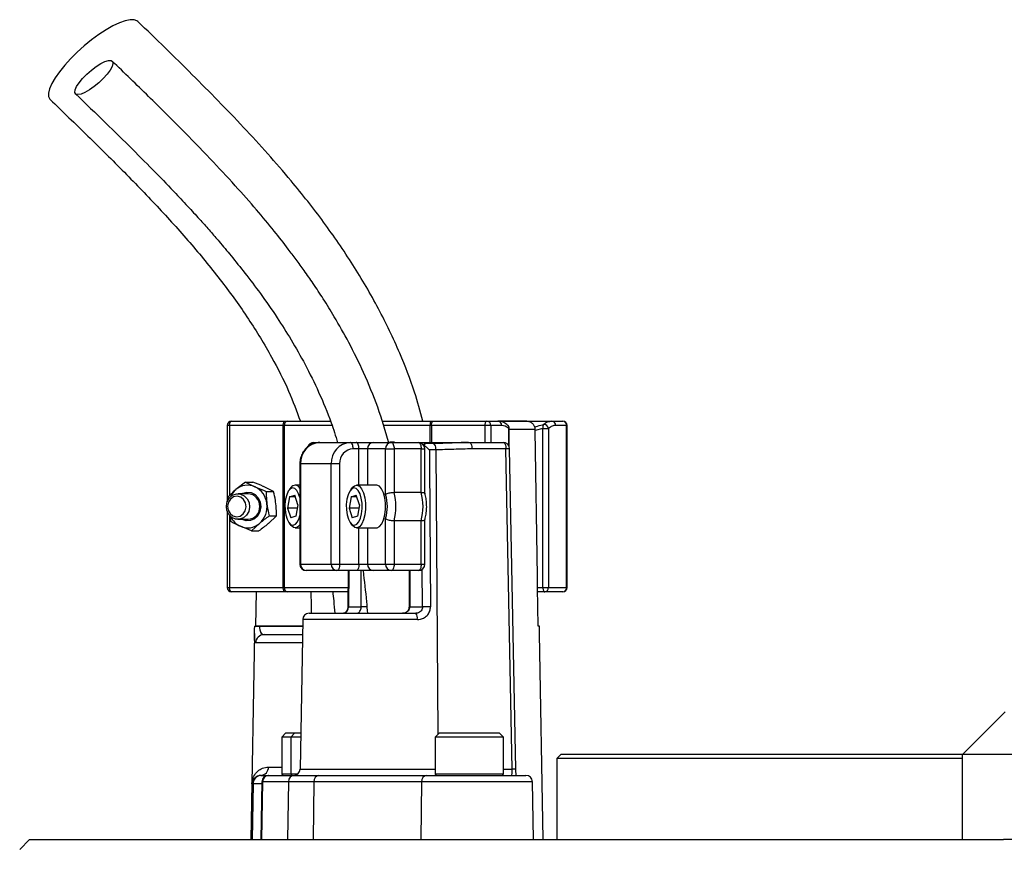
# Model space of a CAD drawing. Header units: millimetres. Extents: x 2079 to 3309, y 561 to 4041.
# Tile 7 of 8: x 2443 to 2673, y 3598 to 3793. Entities that reach past the tile are written whole.
import ezdxf

# ---------------------------------------------------------------- set-up
doc = ezdxf.new("R2010")
doc.units = ezdxf.units.MM

msp = doc.modelspace()

# ---------------------------------------------------------------- linework, layer by layer
at = {"color": 7, "linetype": 'Continuous', "lineweight": 25}
for p, q in [((2491.36, 3697.78), (2491.36, 3679.87)), ((2504.49, 3697.78), (2491.94, 3697.78)), ((2492.36, 3698.78), (2504.91, 3698.78)), ((2504.74, 3697.78), (2504.49, 3697.78)), ((2504.49, 3659.78), (2504.49, 3697.78)), ((2504.74, 3697.78), (2504.74, 3659.78)), ((2504.91, 3698.78), (2505.42, 3698.78)), ((2505.42, 3698.78), (2515.49, 3698.78)), ((2527.61, 3698.78), (2539.04, 3698.78)), ((2539.21, 3697.78), (2538.91, 3697.78)), ((2539.04, 3698.78), (2539.63, 3698.78)), ((2551.76, 3697.78), (2539.21, 3697.78)), ((2539.63, 3698.78), (2552.18, 3698.78)), ((2553.09, 3697.78), (2551.76, 3697.78)), ((2552.18, 3698.78), (2554.74, 3698.78)), ((2555.64, 3697.78), (2553.09, 3697.78)), ((2554.79, 3698.78), (2567.37, 3698.78)), ((2561.53, 3698.78), (2554.86, 3698.78)), ((2567.37, 3698.78), (2569.93, 3698.78)), ((2570.84, 3697.78), (2568.28, 3697.78)), ((2570.84, 3659.78), (2570.84, 3697.78)), ((2570.93, 3659.78), (2570.93, 3697.78)), ((2557.41, 3692.77), (2557.41, 3697.08)), ((2563.44, 3696.61), (2563.43, 3696.81)), ((2565.28, 3697.08), (2563.44, 3696.61)), ((2565.28, 3659.78), (2565.28, 3697.08)), ((2565.28, 3697.08), (2566.61, 3697.08)), ((2566.61, 3697.08), (2566.61, 3659.78)), ((2511.64, 3693.78), (2513.05, 3693.78)), ((2513.05, 3693.78), (2520.24, 3693.78)), ((2520.24, 3693.78), (2521.6, 3693.78)), ((2521.6, 3693.78), (2525.58, 3693.78)), ((2525.58, 3693.78), (2529.81, 3693.78)), ((2529.81, 3693.78), (2536.15, 3693.78)), ((2536.15, 3693.78), (2548.05, 3693.78)), ((2537.95, 3693.5), (2537.85, 3693.52)), ((2539.56, 3693.52), (2538.01, 3693.52)), ((2548.05, 3693.78), (2555.99, 3693.78)), ((2522.23, 3692.28), (2520.87, 3692.28)), ((2524.23, 3692.28), (2522.23, 3692.28)), ((2528.45, 3692.28), (2524.23, 3692.28)), ((2528.45, 3681.61), (2528.45, 3692.28)), ((2528.45, 3692.28), (2530.44, 3692.28)), ((2530.44, 3692.28), (2530.44, 3682.1)), ((2536.79, 3692.28), (2530.44, 3692.28)), ((2536.79, 3682.1), (2536.79, 3692.28)), ((2537.65, 3681.82), (2537.65, 3692.28)), ((2540.19, 3692.05), (2538.71, 3692.05)), ((2556.62, 3692.31), (2548.69, 3692.31)), ((2558.07, 3617.26), (2556.62, 3692.31)), ((2558.94, 3617.26), (2557.49, 3692.31)), ((2508.38, 3688.78), (2508.38, 3665.28)), ((2515.71, 3688.78), (2508.52, 3688.78)), ((2508.52, 3688.78), (2508.52, 3665.28)), ((2517.7, 3688.78), (2515.71, 3688.78)), ((2515.71, 3665.28), (2515.71, 3688.78)), ((2517.7, 3688.78), (2517.7, 3665.28)), ((2495.65, 3684.5), (2493.39, 3682.73)), ((2495.65, 3684.5), (2497.88, 3683.41)), ((2495.65, 3684.5), (2497.39, 3684.5)), ((2508.38, 3683.78), (2507.29, 3683.78)), ((2526.32, 3683.78), (2521.66, 3683.78)), ((2496.27, 3681.78), (2493.9, 3681.78)), ((2502.23, 3682.32), (2500, 3683.41)), ((2500.5, 3682.32), (2502.23, 3682.32)), ((2506.3, 3683.2), (2505.88, 3682.67)), ((2506, 3681.07), (2507.21, 3681.45)), ((2507.95, 3679.16), (2507.21, 3681.45)), ((2520.67, 3683.2), (2520.24, 3682.67)), ((2520.37, 3681.07), (2521.58, 3681.45)), ((2522.32, 3679.16), (2521.58, 3681.45)), ((2536.79, 3682.1), (2530.44, 3682.1)), ((2491.52, 3680.96), (2491.55, 3680.22)), ((2506, 3681.07), (2505.53, 3678.41)), ((2507.33, 3681.07), (2506, 3681.07)), ((2507.95, 3679.16), (2507.48, 3676.49)), ((2520.37, 3681.07), (2519.9, 3678.41)), ((2521.7, 3681.07), (2520.37, 3681.07)), ((2522.32, 3679.16), (2521.85, 3676.49)), ((2491.36, 3677.69), (2491.36, 3659.78)), ((2505.53, 3678.41), (2506.28, 3676.11)), ((2507.82, 3678.41), (2505.53, 3678.41)), ((2519.9, 3678.41), (2520.64, 3676.11)), ((2522.19, 3678.41), (2519.9, 3678.41)), ((2493.9, 3675.78), (2496.27, 3675.78)), ((2497.07, 3673.06), (2498.95, 3674.83)), ((2502.94, 3676.6), (2501.06, 3674.83)), ((2501.21, 3676.6), (2502.94, 3676.6)), ((2505.88, 3674.89), (2506.3, 3674.36)), ((2507.48, 3676.49), (2506.28, 3676.11)), ((2520.24, 3674.89), (2520.67, 3674.36)), ((2521.85, 3676.49), (2520.64, 3676.11)), ((2528.45, 3665.28), (2528.45, 3675.95)), ((2536.79, 3675.46), (2530.44, 3675.46)), ((2530.44, 3675.46), (2530.44, 3665.28)), ((2536.79, 3665.28), (2536.79, 3675.46)), ((2537.65, 3665.28), (2537.65, 3675.74)), ((2497.07, 3673.06), (2494.46, 3674.15)), ((2497.07, 3673.06), (2498.81, 3673.06)), ((2507.29, 3673.78), (2508.38, 3673.78)), ((2521.66, 3673.78), (2526.32, 3673.78)), ((2508.52, 3665.28), (2515.71, 3665.28)), ((2515.71, 3665.28), (2517.7, 3665.28)), ((2517.7, 3665.28), (2522.23, 3665.28)), ((2522.23, 3665.28), (2524.23, 3665.28)), ((2524.23, 3665.28), (2528.45, 3665.28)), ((2528.45, 3665.28), (2530.44, 3665.28)), ((2530.44, 3665.28), (2536.79, 3665.28)), ((2517.07, 3663.78), (2509.88, 3663.78)), ((2521.6, 3663.78), (2517.07, 3663.78)), ((2519.69, 3663.78), (2519.63, 3655.29)), ((2525.58, 3663.78), (2521.6, 3663.78)), ((2529.81, 3663.78), (2525.58, 3663.78)), ((2536.15, 3663.78), (2529.81, 3663.78)), ((2533.96, 3663.78), (2533.96, 3655.28)), ((2491.94, 3659.78), (2504.49, 3659.78)), ((2504.91, 3658.78), (2492.36, 3658.78)), ((2498.1, 3650.78), (2498.23, 3658.78)), ((2504.49, 3659.78), (2504.74, 3659.78)), ((2505.42, 3658.78), (2504.91, 3658.78)), ((2519.6, 3658.78), (2505.42, 3658.78)), ((2564.2, 3650.78), (2564.05, 3659.78)), ((2564.05, 3659.78), (2565.28, 3659.78)), ((2565.7, 3658.78), (2564.06, 3658.78)), ((2565.28, 3659.78), (2566.61, 3659.78)), ((2569.93, 3658.78), (2565.7, 3658.78)), ((2566.61, 3659.78), (2570.84, 3659.78)), ((2510.55, 3653.78), (2535.56, 3653.78)), ((2519.77, 3655.28), (2522.76, 3655.28)), ((2534.1, 3655.28), (2537.09, 3655.28)), ((2509.05, 3652.31), (2508.43, 3617.26)), ((2497.78, 3649.06), (2496.94, 3600.78)), ((2497.81, 3650.78), (2497.81, 3650.75)), ((2498.97, 3650.78), (2498.97, 3650.75)), ((2509.02, 3650.78), (2498.97, 3650.78)), ((2564.48, 3650.78), (2564.2, 3650.78)), ((2564.48, 3650.75), (2564.48, 3650.78)), ((2564.48, 3650.75), (2564.48, 3650.78)), ((2565.36, 3600.78), (2564.51, 3649.06)), ((2500, 3648.78), (2508.98, 3648.78)), ((2673.53, 3630.68), (2663.63, 3620.78)), ((2505.13, 3625.78), (2504.13, 3624.78)), ((2504.13, 3624.78), (2504.13, 3616.18)), ((2506.24, 3624.78), (2504.13, 3624.78)), ((2505.13, 3625.78), (2507.24, 3625.78)), ((2507.24, 3625.78), (2506.24, 3624.78)), ((2506.24, 3624.78), (2506.24, 3616.18)), ((2508.57, 3624.78), (2506.24, 3624.78)), ((2507.24, 3625.78), (2508.58, 3625.78)), ((2541.05, 3625.78), (2540.05, 3624.78)), ((2540.05, 3624.78), (2540.05, 3616.18)), ((2556.05, 3624.78), (2540.05, 3624.78)), ((2541.05, 3625.78), (2555.05, 3625.78)), ((2556.05, 3624.78), (2555.05, 3625.78)), ((2556.05, 3616.18), (2556.05, 3624.78)), ((2569.53, 3620.78), (2568.53, 3619.78)), ((2568.53, 3619.78), (2568.53, 3600.78)), ((2663.53, 3619.78), (2568.53, 3619.78)), ((2569.53, 3620.78), (2663.63, 3620.78)), ((2663.53, 3600.78), (2663.53, 3620.78)), ((2663.53, 3620.78), (2683.53, 3620.78)), ((2499.27, 3615.78), (2499.43, 3615.78)), ((2499.43, 3615.78), (2500.98, 3615.78)), ((2500.98, 3615.78), (2501.14, 3615.78)), ((2501.14, 3615.78), (2507.18, 3615.78)), ((2507.18, 3615.78), (2512.82, 3615.78)), ((2512.82, 3615.78), (2538.04, 3615.78)), ((2538.04, 3615.78), (2561.32, 3615.78)), ((2497.16, 3613.82), (2496.94, 3600.78)), ((2497.43, 3613.82), (2497.16, 3613.82)), ((2497.43, 3613.82), (2497.2, 3600.78)), ((2499.48, 3614.31), (2499.24, 3600.78)), ((2499.66, 3614.31), (2499.43, 3600.78)), ((2505.7, 3614.31), (2499.66, 3614.31)), ((2505.7, 3614.31), (2505.47, 3600.78)), ((2511.69, 3614.31), (2505.7, 3614.31)), ((2511.69, 3614.31), (2511.51, 3600.78)), ((2536.9, 3614.31), (2511.69, 3614.31)), ((2536.9, 3614.31), (2536.72, 3600.78)), ((2563.05, 3600.78), (2562.82, 3614.31)), ((2445.11, 3600.78), (2442.8, 3598.47)), ((2445.11, 3600.78), (2673.09, 3600.78)), ((2683.53, 3600.78), (2673.09, 3600.78))]:
    msp.add_line(p, q, dxfattribs=at)
at = {"color": 1, "linetype": 'Continuous', "lineweight": 25}
for p, q in [((2491.94, 3697.78), (2491.36, 3697.78)), ((2491.94, 3697.78), (2491.94, 3681.37)), ((2515.85, 3697.78), (2504.74, 3697.78)), ((2538.91, 3697.78), (2527.92, 3697.78)), ((2538.91, 3693.78), (2538.91, 3697.78)), ((2539.21, 3697.78), (2539.21, 3693.78)), ((2551.76, 3693.78), (2551.76, 3697.78)), ((2553.09, 3697.78), (2553.09, 3693.78)), ((2570.93, 3697.78), (2570.84, 3697.78)), ((2557.31, 3692.99), (2557.31, 3697.08)), ((2557.31, 3697.08), (2557.41, 3697.08)), ((2563.43, 3696.81), (2557.41, 3696.81)), ((2522.23, 3683.78), (2522.23, 3692.28)), ((2524.23, 3692.28), (2524.23, 3683.78)), ((2536.79, 3692.28), (2537.65, 3692.28)), ((2540.19, 3692.05), (2540.69, 3625.42)), ((2508.52, 3688.78), (2508.38, 3688.78)), ((2491.94, 3676.64), (2491.94, 3659.78)), ((2522.23, 3665.28), (2522.23, 3673.78)), ((2524.23, 3673.78), (2524.23, 3665.28)), ((2508.38, 3665.28), (2508.52, 3665.28)), ((2536.79, 3665.28), (2537.65, 3665.28)), ((2519.83, 3663.78), (2519.77, 3655.28)), ((2522.76, 3655.28), (2522.76, 3663.78)), ((2534.1, 3663.78), (2534.1, 3655.28)), ((2537.09, 3655.28), (2537.02, 3664.09)), ((2491.36, 3659.78), (2491.94, 3659.78)), ((2504.74, 3659.78), (2519.64, 3659.78)), ((2570.84, 3659.78), (2570.93, 3659.78)), ((2524.08, 3655.28), (2522.76, 3655.28)), ((2534.1, 3655.28), (2533.96, 3655.28)), ((2535.89, 3652.31), (2509.05, 3652.31)), ((2498.97, 3650.75), (2509.02, 3650.75)), ((2508.95, 3646.82), (2498.02, 3646.82)), ((2501.04, 3617.75), (2504.13, 3617.75)), ((2508.43, 3617.26), (2540.05, 3617.26)), ((2556.05, 3617.26), (2558.07, 3617.26)), ((2504.13, 3616.18), (2506.24, 3616.18)), ((2506.24, 3616.18), (2507.95, 3616.18)), ((2540.05, 3616.18), (2556.05, 3616.18)), ((2499.47, 3613.82), (2497.43, 3613.82)), ((2499.66, 3614.31), (2499.48, 3614.31)), ((2562.82, 3614.31), (2536.9, 3614.31))]:
    msp.add_line(p, q, dxfattribs=at)
at = {"color": 7, "linetype": 'Continuous', "lineweight": 25, "flags": 128}
for points in [[(2470.44, 3792.44), (2470.25, 3792.59), (2469.56, 3792.83), (2468.63, 3792.83), (2467.47, 3792.59), (2466.13, 3792.1), (2464.63, 3791.38), (2463.02, 3790.46), (2461.33, 3789.35), (2459.62, 3788.08), (2457.92, 3786.69), (2456.27, 3785.21), (2454.73, 3783.68), (2453.33, 3782.14), (2452.1, 3780.63), (2451.09, 3779.19), (2450.31, 3777.86), (2449.79, 3776.67), (2449.53, 3775.64), (2449.55, 3774.82), (2449.85, 3774.22), (2449.91, 3774.15)], [(2456.43, 3775.29), (2455.95, 3775.42), (2455.73, 3775.79), (2455.78, 3776.38), (2456.12, 3777.15), (2456.71, 3778.06), (2457.52, 3779.04), (2458.49, 3780.04), (2459.57, 3781), (2460.69, 3781.85), (2461.77, 3782.53), (2462.76, 3783.02), (2463.58, 3783.27), (2464.19, 3783.27), (2464.55, 3783.02), (2464.63, 3782.53), (2464.43, 3781.85), (2463.97, 3781), (2463.26, 3780.04), (2462.37, 3779.04), (2461.33, 3778.06), (2460.22, 3777.15), (2459.11, 3776.38), (2458.07, 3775.79), (2457.16, 3775.42), (2456.43, 3775.29)], [(2491.94, 3697.78), (2491.95, 3697.98), (2491.97, 3698.16), (2492.01, 3698.34), (2492.07, 3698.49), (2492.13, 3698.61), (2492.2, 3698.71), (2492.28, 3698.76), (2492.36, 3698.78)], [(2504.49, 3697.78), (2504.5, 3697.98), (2504.52, 3698.16), (2504.56, 3698.34), (2504.61, 3698.49), (2504.67, 3698.61), (2504.75, 3698.71), (2504.83, 3698.76), (2504.91, 3698.78)], [(2539.21, 3697.78), (2539.22, 3697.98), (2539.24, 3698.16), (2539.28, 3698.34), (2539.34, 3698.49), (2539.4, 3698.61), (2539.47, 3698.71), (2539.55, 3698.76), (2539.63, 3698.78)], [(2551.76, 3697.78), (2551.77, 3697.98), (2551.79, 3698.16), (2551.83, 3698.34), (2551.88, 3698.49), (2551.95, 3698.61), (2552.02, 3698.71), (2552.1, 3698.76), (2552.18, 3698.78)], [(2564.05, 3659.78), (2564, 3662.4), (2563.44, 3696.61)], [(2520.87, 3692.28), (2520.86, 3692.57), (2520.82, 3692.86), (2520.77, 3693.11), (2520.69, 3693.34), (2520.59, 3693.53), (2520.48, 3693.67), (2520.36, 3693.75), (2520.24, 3693.78)], [(2522.23, 3692.28), (2522.22, 3692.57), (2522.18, 3692.86), (2522.12, 3693.11), (2522.05, 3693.34), (2521.95, 3693.53), (2521.84, 3693.67), (2521.72, 3693.75), (2521.6, 3693.78)], [(2529.81, 3693.78), (2529.93, 3693.75), (2530.05, 3693.67), (2530.16, 3693.53), (2530.26, 3693.34), (2530.34, 3693.11), (2530.4, 3692.86), (2530.43, 3692.57), (2530.44, 3692.28)], [(2536.15, 3693.78), (2536.28, 3693.75), (2536.4, 3693.67), (2536.51, 3693.53), (2536.6, 3693.34), (2536.68, 3693.11), (2536.74, 3692.86), (2536.78, 3692.57), (2536.79, 3692.28)], [(2548.05, 3693.78), (2548.18, 3693.75), (2548.29, 3693.67), (2548.4, 3693.53), (2548.5, 3693.35), (2548.58, 3693.13), (2548.64, 3692.87), (2548.67, 3692.6), (2548.69, 3692.31)], [(2555.99, 3693.78), (2556.11, 3693.75), (2556.23, 3693.67), (2556.34, 3693.53), (2556.43, 3693.35), (2556.51, 3693.13), (2556.57, 3692.87), (2556.61, 3692.6), (2556.62, 3692.31)], [(2538.71, 3692.05), (2538.73, 3689.05), (2538.82, 3677.05), (2538.98, 3655.31)], [(2520.67, 3683.2), (2521.19, 3683.66), (2521.76, 3683.77), (2522.33, 3683.52), (2522.85, 3682.91), (2523.27, 3682), (2523.58, 3680.85), (2523.74, 3679.54), (2523.75, 3678.18), (2523.61, 3676.87)], [(2528.27, 3676.87), (2528.42, 3678.18), (2528.41, 3679.54), (2528.25, 3680.85), (2527.94, 3682), (2527.51, 3682.91), (2527, 3683.52), (2526.43, 3683.77), (2526.32, 3683.78)], [(2491.18, 3678.9), (2491.38, 3679.92), (2491.88, 3680.8), (2492.63, 3681.44), (2493.53, 3681.75), (2494.47, 3681.71), (2495.35, 3681.32), (2496.05, 3680.62), (2496.49, 3679.7), (2496.61, 3678.66), (2496.41, 3677.64), (2495.91, 3676.76), (2495.16, 3676.13), (2494.26, 3675.81), (2493.32, 3675.85), (2492.44, 3676.24), (2491.75, 3676.95), (2491.31, 3677.87), (2491.18, 3678.9)], [(2494.73, 3681.78), (2495.02, 3681.93), (2496.01, 3682.17), (2497.01, 3682.05), (2497.93, 3681.57), (2498.66, 3680.79), (2499.11, 3679.79), (2499.25, 3678.68), (2499.05, 3677.59), (2498.55, 3676.62), (2497.78, 3675.88), (2496.84, 3675.47), (2495.83, 3675.41), (2494.85, 3675.71), (2494.73, 3675.78)], [(2508.38, 3680.86), (2508.1, 3681.78), (2507.69, 3682.56), (2507.2, 3683.04), (2506.68, 3683.18), (2506.16, 3682.96), (2505.68, 3682.4), (2505.3, 3681.54), (2505.02, 3680.47), (2504.89, 3679.25), (2504.91, 3678), (2505.08, 3676.81), (2505.38, 3675.78), (2505.79, 3675), (2506.28, 3674.52), (2506.81, 3674.38), (2507.33, 3674.61), (2507.8, 3675.17), (2508.19, 3676.02), (2508.38, 3676.7)], [(2522.83, 3677.1), (2522.96, 3678.31), (2522.94, 3679.56), (2522.77, 3680.75), (2522.47, 3681.78), (2522.06, 3682.56), (2521.57, 3683.04), (2521.05, 3683.18), (2520.53, 3682.96), (2520.05, 3682.4), (2519.66, 3681.54), (2519.39, 3680.47), (2519.26, 3679.25), (2519.28, 3678), (2519.45, 3676.81), (2519.75, 3675.78), (2520.16, 3675), (2520.65, 3674.52), (2521.18, 3674.38), (2521.7, 3674.61), (2522.17, 3675.17), (2522.56, 3676.02), (2522.83, 3677.1)], [(2491.48, 3678.88), (2491.61, 3677.96), (2492.05, 3677.16), (2492.73, 3676.61), (2493.55, 3676.4), (2494.38, 3676.54), (2495.1, 3677.03), (2495.6, 3677.78), (2495.8, 3678.69), (2495.67, 3679.61), (2495.23, 3680.4), (2494.54, 3680.95), (2493.72, 3681.17), (2492.89, 3681.02), (2492.17, 3680.53), (2491.67, 3679.78), (2491.48, 3678.88)], [(2523.61, 3676.87), (2523.32, 3675.69), (2522.9, 3674.75), (2522.4, 3674.1), (2521.83, 3673.8), (2521.26, 3673.87), (2520.71, 3674.3), (2520.67, 3674.36)], [(2526.32, 3673.78), (2526.5, 3673.8), (2527.06, 3674.1), (2527.57, 3674.75), (2527.98, 3675.69), (2528.27, 3676.87)], [(2508.38, 3674.51), (2508.03, 3674.1), (2507.47, 3673.8), (2506.89, 3673.87), (2506.35, 3674.3), (2506.3, 3674.36)], [(2517.7, 3665.28), (2517.69, 3664.99), (2517.65, 3664.71), (2517.59, 3664.45), (2517.51, 3664.22), (2517.42, 3664.03), (2517.31, 3663.9), (2517.19, 3663.81), (2517.07, 3663.78)], [(2522.23, 3665.28), (2522.22, 3664.99), (2522.18, 3664.71), (2522.12, 3664.45), (2522.05, 3664.22), (2521.95, 3664.03), (2521.84, 3663.9), (2521.72, 3663.81), (2521.6, 3663.78)], [(2530.44, 3665.28), (2530.43, 3664.99), (2530.4, 3664.71), (2530.34, 3664.45), (2530.26, 3664.22), (2530.16, 3664.03), (2530.05, 3663.9), (2529.93, 3663.81), (2529.81, 3663.78)], [(2536.79, 3665.28), (2536.78, 3664.99), (2536.74, 3664.71), (2536.68, 3664.45), (2536.6, 3664.22), (2536.51, 3664.03), (2536.4, 3663.9), (2536.28, 3663.81), (2536.15, 3663.78)], [(2492.36, 3658.78), (2492.28, 3658.8), (2492.2, 3658.86), (2492.13, 3658.95), (2492.07, 3659.07), (2492.01, 3659.23), (2491.97, 3659.4), (2491.95, 3659.59), (2491.94, 3659.78)], [(2504.91, 3658.78), (2504.83, 3658.8), (2504.75, 3658.86), (2504.67, 3658.95), (2504.61, 3659.07), (2504.56, 3659.23), (2504.52, 3659.4), (2504.5, 3659.59), (2504.49, 3659.78)], [(2511.13, 3653.78), (2511.1, 3655.55), (2511.04, 3658.78)], [(2565.28, 3659.78), (2565.29, 3659.59), (2565.31, 3659.4), (2565.35, 3659.23), (2565.41, 3659.07), (2565.47, 3658.95), (2565.54, 3658.86), (2565.62, 3658.8), (2565.7, 3658.78)]]:
    msp.add_lwpolyline(points, dxfattribs=at)
at = {"color": 1, "linetype": 'Continuous', "lineweight": 25, "flags": 128}
msp.add_lwpolyline([(2539.56, 3693.52), (2539.69, 3693.49), (2539.82, 3693.38), (2539.94, 3693.21), (2540.05, 3692.98), (2540.13, 3692.7), (2540.18, 3692.38), (2540.19, 3692.05)], dxfattribs=at)
at = {"color": 7, "linetype": 'Continuous', "lineweight": 25}
for centre, radius, start, end in [((2492.36, 3697.78), 1, 90, 180), ((2505.62, 3697.92), 0.888, 102.8827, 188.7253), ((2541, 3698.03), 2.1, 158.9903, 186.721), ((2552.13, 3697.83), 0.956, 357.3199, 87.0565), ((2554.69, 3697.83), 0.956, 357.3199, 87.0565), ((2556.41, 3697.08), 1, 0, 49.0149), ((2566.39, 3697.42), 1.16, 149.5284, 196.8876), ((2565.53, 3696.92), 1.09, 8.2628, 97.5402), ((2567.32, 3697.83), 0.956, 357.3204, 87.0569), ((2569.93, 3697.78), 1, 0, 90), ((2569.88, 3697.83), 0.956, 357.3202, 87.0567), ((2513.3, 3689), 4.78, 92.9548, 182.6739), ((2511.64, 3692.28), 1.5, 90, 161.7131), ((2520.48, 3689), 4.78, 92.9547, 182.6742), ((2525.66, 3692.35), 1.44, 92.9558, 182.6766), ((2529.88, 3692.35), 1.44, 92.9548, 182.6775), ((2536.15, 3692.28), 1.5, 0, 90), ((2555.99, 3692.28), 1.5, 1.106, 90), ((2521.04, 3688.94), 3.35, 92.9507, 182.6767), ((2496.17, 3679.58), 4.2, 65.8539, 131.3409), ((2507.3, 3682.56), 1.19, 24.5781, 147.3206), ((2496.63, 3678.99), 4.94, 130.875, 155.062), ((2496.13, 3678.92), 2.87, 357.238, 87.1342), ((2495.74, 3678.95), 4.95, 5.8942, 64.3271), ((2519.36, 3678.78), 9.52, 342.7099, 17.2901), ((2517.81, 3678.78), 13.07, 345.2944, 14.7056), ((2524.15, 3678.78), 13.07, 345.2944, 14.7056), ((2495.46, 3678.75), 5.25, 311.6732, 7.7379), ((2496.15, 3678.62), 2.84, 272.4029, 3.225), ((2496.47, 3678.45), 4.75, 204.5271, 245.0016), ((2496.18, 3677.98), 4.2, 245.8539, 311.3409), ((2509.88, 3665.28), 1.5, 180, 270), ((2509.96, 3665.21), 1.44, 177.3234, 267.0442), ((2517.14, 3665.21), 1.44, 177.3225, 267.0452), ((2525.66, 3665.21), 1.44, 177.3234, 267.0442), ((2529.88, 3665.21), 1.44, 177.3225, 267.0452), ((2536.15, 3665.28), 1.5, 270, 0), ((2492.36, 3659.78), 1, 180, 270), ((2505.62, 3659.65), 0.888, 171.2747, 257.1173), ((2565.65, 3659.74), 0.956, 272.9435, 2.6801), ((2569.93, 3659.78), 1, 270, 0), ((2569.88, 3659.74), 0.956, 272.9433, 2.6798), ((2510.55, 3652.28), 1.5, 90, 179), ((2533.94, 3652.65), 1.98, 349.9282, 34.6941), ((2538.91, 3592.51), 62.8, 89.9306, 91.6574), ((2498.39, 3630.85), 19.91, 88.3383, 91.6617), ((2500.01, 3646.79), 1.99, 90.2368, 179.2433), ((2499.15, 3617.67), 1.89, 273.5349, 2.2855), ((2506.93, 3617.28), 1.5, 270, 359), ((2499.43, 3613.78), 2, 90.0046, 178.995), ((2500.98, 3614.28), 1.5, 90, 179), ((2501.15, 3614.29), 1.49, 90.357, 179.3621), ((2504.53, 3616.18), 0.4, 180, 270), ((2507.19, 3614.29), 1.49, 90.3565, 179.3627), ((2506.64, 3616.18), 0.4, 180, 270), ((2513.03, 3614.45), 1.35, 98.8972, 186.0255), ((2538.24, 3614.45), 1.35, 98.8972, 186.0255), ((2540.45, 3616.18), 0.4, 180, 270), ((2555.65, 3616.18), 0.4, 270, 0), ((2561.32, 3614.28), 1.5, 1, 90)]:
    msp.add_arc(centre, radius, start, end, dxfattribs=at)
at = {"color": 1, "linetype": 'Continuous', "lineweight": 25}
for centre, radius, start, end in [((2556.52, 3697.24), 0.811, 348.9827, 46.8975), ((2511.68, 3692.42), 1.37, 91.603, 160.7503), ((2557.1, 3678), 14.32, 88.4563, 91.9223), ((2519.74, 3655.84), 0.555, 258.3423, 272.9161), ((2558.55, 3602.59), 14.67, 88.4828, 91.8642)]:
    msp.add_arc(centre, radius, start, end, dxfattribs=at)
at = {"color": 7, "linetype": 'Continuous', "lineweight": 25}
msp.add_ellipse((2557.93, 3617.28), major_axis=(-0.05, 1.5), ratio=0.095736, start_param=3.138413, end_param=4.691756, dxfattribs=at)
for points, knots in [([(2537.2, 3698.78), (2536.58, 3701.05), (2535.08, 3706.48), (2531.65, 3715.32), (2526.86, 3725.33), (2520.87, 3735.56), (2514, 3745.54), (2505.48, 3756.33), (2495.17, 3767.83), (2483.09, 3780.16), (2474.71, 3788.29), (2470.44, 3792.44)], [0, 0, 0, 0, 0.0589498, 0.1411103, 0.2386592, 0.3398729, 0.4435712, 0.5495993, 0.6948048, 0.844558, 1, 1, 1, 1]), ([(2529.25, 3693.7), (2528.42, 3696.5), (2526.75, 3702.12), (2523.49, 3709.93), (2520.03, 3716.98), (2516.81, 3722.7), (2513.99, 3727.27), (2511.63, 3730.86), (2509.5, 3733.93), (2507.55, 3736.62), (2505.24, 3739.7), (2502.17, 3743.6), (2498.04, 3748.57), (2493.05, 3754.23), (2487.16, 3760.56), (2480.39, 3767.52), (2472.73, 3775.11), (2467.31, 3780.36), (2464.47, 3783.12)], [0, 0, 0, 0, 0.0759973, 0.1527941, 0.221924, 0.2832405, 0.3265889, 0.3648411, 0.39805, 0.4262767, 0.4537199, 0.5016096, 0.5597078, 0.6279118, 0.7060816, 0.7941178, 0.892056, 1, 1, 1, 1]), ([(2449.91, 3774.15), (2452.86, 3771.3), (2458.7, 3765.66), (2467.26, 3757.19), (2475.42, 3748.72), (2483.07, 3740.22), (2490.09, 3731.63), (2496.39, 3722.89), (2501.62, 3714.3), (2505.71, 3706.3), (2507.63, 3701.13), (2508.51, 3698.78)], [0, 0, 0, 0, 0.1296017, 0.2564214, 0.3798614, 0.4994668, 0.614898, 0.7260603, 0.8331849, 0.9241287, 1, 1, 1, 1]), ([(2455.88, 3775.47), (2458.23, 3773.2), (2462.68, 3768.89), (2468.95, 3762.73), (2474.44, 3757.21), (2478.87, 3752.62), (2482.37, 3748.88), (2485.05, 3745.93), (2487.38, 3743.31), (2489.75, 3740.57), (2492.46, 3737.33), (2495.7, 3733.28), (2499.33, 3728.47), (2502.95, 3723.27), (2506.45, 3717.73), (2509.74, 3711.95), (2512.91, 3705.48), (2515.5, 3699.37), (2516.75, 3695.31), (2517.23, 3693.74)], [0, 0, 0, 0, 0.096193, 0.182401, 0.258584, 0.324761, 0.369771, 0.408666, 0.441468, 0.472197, 0.514497, 0.564868, 0.623222, 0.689485, 0.748158, 0.811787, 0.880313, 0.953773, 1, 1, 1, 1]), ([(2557.05, 3697.8), (2556.91, 3697.93), (2556.5, 3698.31), (2555.74, 3698.64), (2555.09, 3698.8), (2554.76, 3698.78), (2554.74, 3698.78)], [0, 0, 0, 0, 0.212658, 0.604201, 0.975022, 1, 1, 1, 1]), ([(2557.31, 3697.08), (2557.29, 3697.1), (2556.76, 3697.56), (2556.19, 3697.67), (2555.64, 3697.78)], [0, 0, 0, 0, 0.044002, 1, 1, 1, 1]), ([(2561.48, 3698.78), (2561.6, 3698.78), (2561.94, 3698.76), (2562.49, 3698.55), (2563.01, 3698.1), (2563.31, 3697.56), (2563.42, 3697.12), (2563.43, 3696.9), (2563.43, 3696.81)], [0, 0, 0, 0, 0.118153, 0.351269, 0.578995, 0.795805, 0.923652, 1, 1, 1, 1]), ([(2565.39, 3698), (2565.42, 3698.02), (2565.75, 3698.29), (2566.4, 3698.68), (2567.05, 3698.75), (2567.37, 3698.78)], [0, 0, 0, 0, 0.043867, 0.514842, 1, 1, 1, 1]), ([(2568.28, 3697.78), (2568, 3697.75), (2567.43, 3697.69), (2566.89, 3697.29), (2566.61, 3697.08)], [0, 0, 0, 0, 0.4922529, 1, 1, 1, 1]), ([(2513.05, 3693.78), (2512.8, 3693.77), (2512.16, 3693.74), (2511.16, 3693.41), (2510.15, 3692.77), (2509.32, 3691.88), (2508.73, 3690.8), (2508.42, 3689.73), (2508.39, 3689.05), (2508.38, 3688.78)], [0, 0, 0, 0, 0.10147, 0.259252, 0.417019, 0.575545, 0.735415, 0.89674, 1, 1, 1, 1]), ([(2530.56, 3693.82), (2530.22, 3693.83), (2529.77, 3693.84), (2529.33, 3693.81), (2529.22, 3693.81)], [0, 0, 0, 0, 0.746237, 1, 1, 1, 1]), ([(2537.77, 3693.46), (2537.61, 3693.41), (2537.44, 3693.35), (2537.3, 3693.24), (2537.29, 3693.23)], [0, 0, 0, 0, 0.9282, 1, 1, 1, 1]), ([(2537.77, 3693.47), (2537.73, 3693.46), (2537.62, 3693.42), (2537.54, 3693.24), (2537.48, 3693.12)], [0, 0, 0, 0, 0.362045, 1, 1, 1, 1]), ([(2537.48, 3693.12), (2537.59, 3693.04), (2537.92, 3692.79), (2538.34, 3692.41), (2538.63, 3692.13), (2538.7, 3692.05), (2538.71, 3692.05)], [0, 0, 0, 0, 0.2664059, 0.7858465, 0.995091, 1, 1, 1, 1]), ([(2547.88, 3693.76), (2547.46, 3693.76), (2545.9, 3693.77), (2543.13, 3693.59), (2540.79, 3693.55), (2539.56, 3693.53)], [0, 0, 0, 0, 0.152452, 0.555608, 1, 1, 1, 1]), ([(2548.69, 3692.31), (2547.27, 3692.26), (2544.44, 3692.16), (2541.61, 3692.08), (2540.19, 3692.05)], [0, 0, 0, 0, 0.500035, 1, 1, 1, 1]), ([(2500, 3683.41), (2499.94, 3683.44), (2499.12, 3683.81), (2498.22, 3684.17), (2497.39, 3684.5)], [0, 0, 0, 0, 0.070227, 1, 1, 1, 1]), ([(2493.39, 3682.73), (2493.35, 3682.69), (2492.65, 3682.09), (2492.06, 3681.51), (2491.52, 3680.96)], [0, 0, 0, 0, 0.07022, 1, 1, 1, 1]), ([(2497.88, 3683.41), (2497.94, 3683.38), (2498.76, 3683.02), (2499.66, 3682.66), (2500.5, 3682.32)], [0, 0, 0, 0, 0.070194, 1, 1, 1, 1]), ([(2500.5, 3682.32), (2500.51, 3681.61), (2500.52, 3680.66), (2500.63, 3679.7), (2500.66, 3679.46)], [0, 0, 0, 0, 0.7556218, 1, 1, 1, 1]), ([(2502.77, 3679.46), (2502.74, 3679.7), (2502.61, 3680.66), (2502.4, 3681.61), (2502.23, 3682.32)], [0, 0, 0, 0, 0.244378, 1, 1, 1, 1]), ([(2528.45, 3681.61), (2528.45, 3681.61), (2528.51, 3681.66), (2528.67, 3681.76), (2529.03, 3681.9), (2529.48, 3682.01), (2529.98, 3682.08), (2530.29, 3682.09), (2530.44, 3682.1)], [0, 0, 0, 0, 0.004068, 0.17616, 0.390035, 0.595583, 0.797734, 1, 1, 1, 1]), ([(2536.79, 3682.1), (2536.93, 3682.09), (2537.21, 3682.08), (2537.5, 3682.01), (2537.64, 3681.93), (2537.64, 3681.87), (2537.63, 3681.86)], [0, 0, 0, 0, 0.304252, 0.608341, 0.917541, 1, 1, 1, 1]), ([(2537.64, 3675.7), (2537.68, 3675.82), (2537.84, 3676.32), (2538.01, 3677.32), (2538.1, 3678.68), (2538.04, 3680.03), (2537.87, 3681.1), (2537.7, 3681.67), (2537.64, 3681.86)], [0, 0, 0, 0, 0.063347, 0.275958, 0.484303, 0.691387, 0.900061, 1, 1, 1, 1]), ([(2500.66, 3679.46), (2500.78, 3678.71), (2500.93, 3677.74), (2501.15, 3676.81), (2501.21, 3676.6)], [0, 0, 0, 0, 0.773141, 1, 1, 1, 1]), ([(2502.94, 3676.6), (2502.94, 3676.81), (2502.94, 3677.74), (2502.85, 3678.71), (2502.77, 3679.46)], [0, 0, 0, 0, 0.22686, 1, 1, 1, 1]), ([(2491.94, 3676.64), (2491.98, 3676.39), (2492.06, 3675.91), (2492.17, 3675.45), (2492.23, 3675.24)], [0, 0, 0, 0, 0.538901, 1, 1, 1, 1]), ([(2494.46, 3674.15), (2494.4, 3674.18), (2493.59, 3674.55), (2492.88, 3674.91), (2492.23, 3675.24)], [0, 0, 0, 0, 0.070196, 1, 1, 1, 1]), ([(2501.06, 3674.83), (2501.01, 3674.79), (2500.31, 3674.19), (2499.53, 3673.61), (2498.81, 3673.06)], [0, 0, 0, 0, 0.070171, 1, 1, 1, 1]), ([(2498.95, 3674.83), (2499, 3674.87), (2499.7, 3675.47), (2500.48, 3676.06), (2501.21, 3676.6)], [0, 0, 0, 0, 0.070221, 1, 1, 1, 1]), ([(2528.45, 3675.95), (2528.45, 3675.95), (2528.51, 3675.9), (2528.67, 3675.8), (2529.03, 3675.66), (2529.48, 3675.55), (2529.98, 3675.48), (2530.29, 3675.47), (2530.44, 3675.46)], [0, 0, 0, 0, 0.004068, 0.17616, 0.390035, 0.595583, 0.797734, 1, 1, 1, 1]), ([(2536.79, 3675.46), (2536.93, 3675.47), (2537.21, 3675.48), (2537.5, 3675.55), (2537.64, 3675.63), (2537.64, 3675.69), (2537.63, 3675.7)], [0, 0, 0, 0, 0.305231, 0.610298, 0.920493, 1, 1, 1, 1]), ([(2523.18, 3663.77), (2523.47, 3661.34), (2523.87, 3658.02), (2524.14, 3654.68), (2524.21, 3653.78)], [0, 0, 0, 0, 0.730587, 1, 1, 1, 1]), ([(2516.09, 3658.84), (2516.16, 3658.12), (2516.34, 3656.44), (2516.47, 3654.75), (2516.54, 3653.78)], [0, 0, 0, 0, 0.423628, 1, 1, 1, 1]), ([(2519.61, 3655.29), (2519.61, 3655.18), (2519.61, 3654.89), (2519.45, 3654.46), (2519.19, 3654.07), (2518.87, 3653.84), (2518.67, 3653.78), (2518.59, 3653.79), (2518.57, 3653.79)], [0, 0, 0, 0, 0.121923, 0.307216, 0.497989, 0.699555, 0.925953, 1, 1, 1, 1]), ([(2518.57, 3653.78), (2518.69, 3653.8), (2518.93, 3653.83), (2519.29, 3654.08), (2519.58, 3654.47), (2519.74, 3654.89), (2519.76, 3655.17), (2519.77, 3655.28)], [0, 0, 0, 0, 0.223251, 0.440304, 0.650474, 0.858472, 1, 1, 1, 1]), ([(2521.69, 3653.78), (2521.79, 3653.8), (2521.99, 3653.82), (2522.33, 3654.08), (2522.59, 3654.47), (2522.74, 3654.89), (2522.75, 3655.17), (2522.76, 3655.28)], [0, 0, 0, 0, 0.235681, 0.458406, 0.665058, 0.865789, 1, 1, 1, 1]), ([(2533.95, 3655.28), (2533.94, 3655.12), (2533.92, 3654.79), (2533.69, 3654.34), (2533.32, 3653.99), (2532.88, 3653.79), (2532.56, 3653.8), (2532.45, 3653.81)], [0, 0, 0, 0, 0.191671, 0.399232, 0.615322, 0.859111, 1, 1, 1, 1]), ([(2534.1, 3655.28), (2534.08, 3655.11), (2534.05, 3654.78), (2533.79, 3654.33), (2533.39, 3653.99), (2532.91, 3653.81), (2532.59, 3653.79), (2532.45, 3653.78)], [0, 0, 0, 0, 0.200928, 0.403149, 0.609117, 0.824165, 1, 1, 1, 1]), ([(2537.09, 3655.28), (2537.08, 3655.11), (2537.05, 3654.78), (2536.8, 3654.33), (2536.43, 3653.99), (2535.99, 3653.81), (2535.69, 3653.79), (2535.56, 3653.78)], [0, 0, 0, 0, 0.208871, 0.418077, 0.628444, 0.842712, 1, 1, 1, 1]), ([(2535.89, 3652.31), (2536.14, 3652.32), (2536.73, 3652.36), (2537.6, 3652.72), (2538.37, 3653.39), (2538.89, 3654.29), (2538.95, 3654.97), (2538.98, 3655.31)], [0, 0, 0, 0, 0.156438, 0.373161, 0.58606, 0.794595, 1, 1, 1, 1]), ([(2497.78, 3649.06), (2497.78, 3649.07), (2497.78, 3649.42), (2497.8, 3650.05), (2497.81, 3650.62), (2497.81, 3650.75)], [0, 0, 0, 0, 0.0338177, 0.7841486, 1, 1, 1, 1]), ([(2497.81, 3650.78), (2497.83, 3650.78), (2497.87, 3650.78), (2498.21, 3650.78), (2498.61, 3650.78), (2498.89, 3650.78), (2498.97, 3650.78)], [0, 0, 0, 0, 0.293559, 0.587116, 0.880653, 1, 1, 1, 1]), ([(2498.97, 3650.75), (2498.97, 3650.68), (2498.96, 3650.42), (2498.98, 3650.14), (2499.04, 3649.75), (2499.1, 3649.53), (2499.26, 3649.16), (2499.52, 3648.85), (2499.84, 3648.8), (2500, 3648.78)], [0, 0, 0, 0, 0.049479, 0.202297, 0.223807, 0.401941, 0.436541, 0.706716, 1, 1, 1, 1]), ([(2564.51, 3649.06), (2564.51, 3649.07), (2564.51, 3649.42), (2564.49, 3650.05), (2564.48, 3650.62), (2564.48, 3650.75)], [0, 0, 0, 0, 0.0338177, 0.7841486, 1, 1, 1, 1]), ([(2497.16, 3613.82), (2497.16, 3613.82), (2497.17, 3613.96), (2497.22, 3614.58), (2497.55, 3615.65), (2498.42, 3616.76), (2499.58, 3617.57), (2500.56, 3617.69), (2501.04, 3617.75)], [0, 0, 0, 0, 0.002223, 0.076481, 0.335855, 0.595038, 0.797769, 1, 1, 1, 1]), ([(2559.04, 3615.78), (2559.02, 3615.92), (2558.98, 3616.29), (2558.95, 3616.83), (2558.94, 3617.18), (2558.94, 3617.26)], [0, 0, 0, 0, 0.338961, 0.863635, 1, 1, 1, 1]), ([(2499.27, 3615.78), (2499.01, 3615.75), (2498.48, 3615.69), (2497.63, 3615.15), (2497.24, 3614.46), (2497.17, 3613.91), (2497.16, 3613.82), (2497.16, 3613.82)], [0, 0, 0, 0, 0.199842, 0.4010946, 0.8992124, 0.9977135, 1, 1, 1, 1])]:
    msp.add_open_spline(points, degree=3, knots=knots, dxfattribs=at)
at = {"color": 1, "linetype": 'Continuous', "lineweight": 25}
for points, knots in [([(2563.33, 3697.41), (2563.81, 3697.57), (2564.49, 3697.79), (2565.19, 3697.95), (2565.39, 3698)], [0, 0, 0, 0, 0.704861, 1, 1, 1, 1]), ([(2498.02, 3646.82), (2497.95, 3646.87), (2497.82, 3646.97), (2497.76, 3647.77), (2497.77, 3648.66), (2497.78, 3649.06)], [0, 0, 0, 0, 0.35644, 0.710048, 1, 1, 1, 1])]:
    msp.add_open_spline(points, degree=3, knots=knots, dxfattribs=at)

doc.saveas('drawing.dxf')
